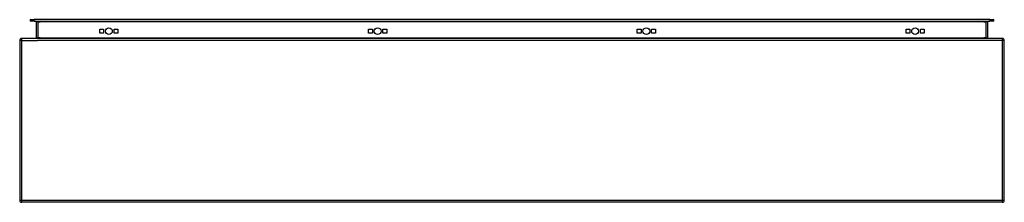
# Model space of a CAD drawing. Header units: inches. Extents: x 32.7 to 80.7, y 24.5 to 33.4.
import ezdxf

# ---------------------------------------------------------------- set-up
doc = ezdxf.new("R2010")
doc.units = ezdxf.units.IN
doc.header["$MEASUREMENT"] = 0
doc.layers.add('Visible Edges(ANSI)', color=7, linetype='Continuous', lineweight=25)
doc.layers.add('Visible Tangent Edges(ANSI)', color=7, linetype='Continuous', lineweight=25)

msp = doc.modelspace()

# ---------------------------------------------------------------- linework, layer by layer
at = {"layer": 'Visible Edges(ANSI)'}
for p, q in [((33.219, 33.415), (33.416, 33.415)), ((33.219, 33.415), (33.219, 33.347)), ((33.416, 33.347), (33.219, 33.347)), ((79.999, 33.415), (33.416, 33.415)), ((33.416, 33.347), (79.999, 33.347)), ((33.505, 33.316), (33.505, 32.53)), ((79.909, 32.53), (79.909, 33.316)), ((79.999, 33.415), (80.196, 33.415)), ((80.196, 33.347), (79.999, 33.347)), ((80.196, 33.347), (80.196, 33.415)), ((36.612, 32.761), (36.612, 32.948)), ((36.612, 32.948), (36.799, 32.948)), ((36.799, 32.761), (36.612, 32.761)), ((36.799, 32.948), (36.799, 32.761)), ((37.312, 32.761), (37.312, 32.948)), ((37.312, 32.948), (37.499, 32.948)), ((37.499, 32.761), (37.312, 32.761)), ((37.499, 32.948), (37.499, 32.761)), ((49.713, 32.761), (49.713, 32.948)), ((49.713, 32.948), (49.9, 32.948)), ((49.9, 32.761), (49.713, 32.761)), ((49.9, 32.948), (49.9, 32.761)), ((50.413, 32.761), (50.413, 32.948)), ((50.413, 32.948), (50.6, 32.948)), ((50.6, 32.761), (50.413, 32.761)), ((50.6, 32.948), (50.6, 32.761)), ((62.814, 32.761), (62.814, 32.948)), ((62.814, 32.948), (63.001, 32.948)), ((63.001, 32.761), (62.814, 32.761)), ((63.001, 32.948), (63.001, 32.761)), ((63.514, 32.761), (63.514, 32.948)), ((63.514, 32.948), (63.701, 32.948)), ((63.701, 32.761), (63.514, 32.761)), ((63.701, 32.948), (63.701, 32.761)), ((75.915, 32.761), (75.915, 32.948)), ((75.915, 32.948), (76.102, 32.948)), ((76.102, 32.761), (75.915, 32.761)), ((76.102, 32.948), (76.102, 32.761)), ((76.615, 32.761), (76.615, 32.948)), ((76.615, 32.948), (76.802, 32.948)), ((76.802, 32.761), (76.615, 32.761)), ((76.802, 32.948), (76.802, 32.761)), ((32.707, 32.4), (32.707, 24.598)), ((80.608, 32.499), (32.806, 32.499)), ((80.707, 24.598), (80.707, 32.4)), ((80.608, 24.499), (32.806, 24.499))]:
    msp.add_line(p, q, dxfattribs=at)
for centre in [(37.056, 32.855), (50.157, 32.855), (63.258, 32.855), (76.359, 32.855)]:
    msp.add_circle(centre, 0.165, dxfattribs=at)
for centre, radius, start, end in [((33.474, 33.316), 0.031, 0, 90), ((79.94, 33.316), 0.031, 90, 180), ((32.806, 32.4), 0.099, 90, 180), ((33.474, 32.53), 0.031, 270, 0), ((79.94, 32.53), 0.031, 180, 270), ((80.608, 32.4), 0.099, 0, 90), ((32.806, 24.598), 0.099, 180, 270), ((80.608, 24.598), 0.099, 270, 0)]:
    msp.add_arc(centre, radius, start, end, dxfattribs=at)
at = {"layer": 'Visible Tangent Edges(ANSI)'}
for p, q in [((33.416, 33.347), (33.416, 33.415)), ((33.604, 33.316), (33.505, 33.316)), ((33.604, 33.347), (33.604, 33.316)), ((33.604, 32.53), (33.604, 33.316)), ((33.604, 33.316), (33.705, 33.316)), ((79.709, 33.316), (33.705, 33.316)), ((79.709, 33.316), (79.81, 33.316)), ((79.81, 33.347), (79.81, 33.316)), ((79.909, 33.316), (79.81, 33.316)), ((79.81, 33.316), (79.81, 32.53)), ((79.999, 33.415), (79.999, 33.347)), ((32.806, 32.4), (32.707, 32.4)), ((32.806, 32.4), (32.806, 32.499)), ((32.806, 24.598), (32.806, 32.4)), ((32.806, 32.4), (33.573, 32.4)), ((33.505, 32.53), (33.604, 32.53)), ((80.608, 32.4), (33.573, 32.4)), ((33.604, 32.53), (33.604, 32.499)), ((33.705, 32.53), (33.604, 32.53)), ((33.705, 32.53), (79.709, 32.53)), ((79.81, 32.53), (79.709, 32.53)), ((79.81, 32.53), (79.81, 32.499)), ((79.81, 32.53), (79.909, 32.53)), ((80.608, 32.499), (80.608, 32.4)), ((80.707, 32.4), (80.608, 32.4)), ((80.608, 32.4), (80.608, 24.598)), ((32.707, 24.598), (32.806, 24.598)), ((32.806, 24.499), (32.806, 24.598)), ((32.806, 24.598), (80.608, 24.598)), ((80.608, 24.598), (80.707, 24.598)), ((80.608, 24.598), (80.608, 24.499))]:
    msp.add_line(p, q, dxfattribs=at)

doc.saveas('drawing.dxf')
